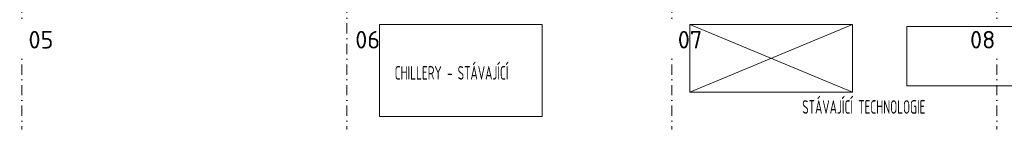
# Model space of a CAD drawing. Header units: millimetres. Extents: x -385852 to 693036, y -525006 to 444206.
# Tile 135 of 156: x 341920 to 378275, y -5085 to -1027. Entities that reach past the tile are written whole.
import ezdxf

# ---------------------------------------------------------------- set-up
doc = ezdxf.new("R2010")
doc.units = ezdxf.units.MM
doc.linetypes.add('CENTERX2', pattern=[101.6, 63.5, -12.7, 12.7, -12.7])
doc.linetypes.add('DASHDOT', pattern=[25.4, 12.7, -6.35, 0, -6.35])
for name, color, linetype, lineweight in [('A99_N_txt-popis-200', 240, 'Continuous', 5), ('A99_S_kce-rez-ten', 6, 'Continuous', 9), ('A99_S_osy', 1, 'CENTERX2', 5)]:
    doc.layers.add(name, color=color, linetype=linetype, lineweight=lineweight)
doc.styles.add('A99_popis', font='isocpeur.ttf')
doc.styles.add('ad_popis 100', font='isocpeur.ttf', dxfattribs={"height": 200})

msp = doc.modelspace()

# ---------------------------------------------------------------- linework, layer by layer
at = {"layer": 'A99_S_kce-rez-ten', "color": 1, "linetype": 'Continuous', "lineweight": 5, "ltscale": 100}
msp.add_lwpolyline([(355209.9973, -1205.1587), (355209.9973, -4605.0464), (361207.5526, -4605.0464), (361207.5526, -1205.1587)], close=True, dxfattribs=at)
at = {"layer": 'A99_S_osy', "linetype": 'DASHDOT', "lineweight": 5, "ltscale": 30}
for p, q in [((342000, 100200), (342000, -5085)), ((354000, 100200), (354000, -5085)), ((366000, 100200), (366000, -5085)), ((378000, 100200), (378000, -5085))]:
    msp.add_line(p, q, dxfattribs=at)

# ---------------------------------------------------------------- texts
at = {"layer": 'A99_N_txt-popis-200', "lineweight": 5, "ltscale": 5, "style": 'A99_popis', "width": 0.6}
for s, p in [('CHILLERY - STÁVAJÍCÍ', (355767.641, -3245.4794)), ('STÁVAJÍCÍ TECHNOLOGIE', (370813.2759, -4506.8618))]:
    msp.add_text(s, height=500, dxfattribs=at).set_placement(p)
at = {"layer": 'A99_N_txt-popis-200', "color": 1, "lineweight": 0, "insert": (354310, -1445), "char_height": 650, "attachment_point": 1, "style": 'ad_popis 100'}
msp.add_mtext_dynamic_manual_height_columns('06', width=832.5, gutter_width=1000, heights=[0], dxfattribs=at)

# ---------------------------------------------------------------- next in the draw order: texts
at = {"layer": 'A99_N_txt-popis-200', "color": 1, "lineweight": 0, "char_height": 650, "attachment_point": 1, "style": 'ad_popis 100', "bg_fill": 2}
for s, insert in [('05', (342245.1495, -1445)), ('07', (366220, -1445)), ('08', (377010, -1445))]:
    msp.add_mtext_dynamic_manual_height_columns(s, width=832.5, gutter_width=1000, heights=[0], dxfattribs=dict(at, insert=insert))

# ---------------------------------------------------------------- next in the draw order: linework, layer by layer
at = {"layer": 'A99_S_kce-rez-ten', "color": 1, "linetype": 'Continuous', "lineweight": 5, "ltscale": 5}
msp.add_lwpolyline([(366660.7464, -1201.6662), (366660.7464, -3703.8313), (372667.8529, -3703.8313), (372667.8529, -1201.6662)], close=True, dxfattribs=at)
for points in [[(366660.7464, -3703.8313), (372667.8529, -1201.6662)], [(366660.7464, -1201.6662), (372667.8529, -3703.8313)]]:
    msp.add_lwpolyline(points, dxfattribs=at)
at = {"layer": 'A99_S_kce-rez-ten', "color": 1, "lineweight": 5}
msp.add_lwpolyline([(374678.1821, -1278.0687), (374678.1821, -3474.6262), (382141.7029, -3474.6262), (382141.7029, -1278.0687)], close=True, dxfattribs=at)

doc.saveas('drawing.dxf')
